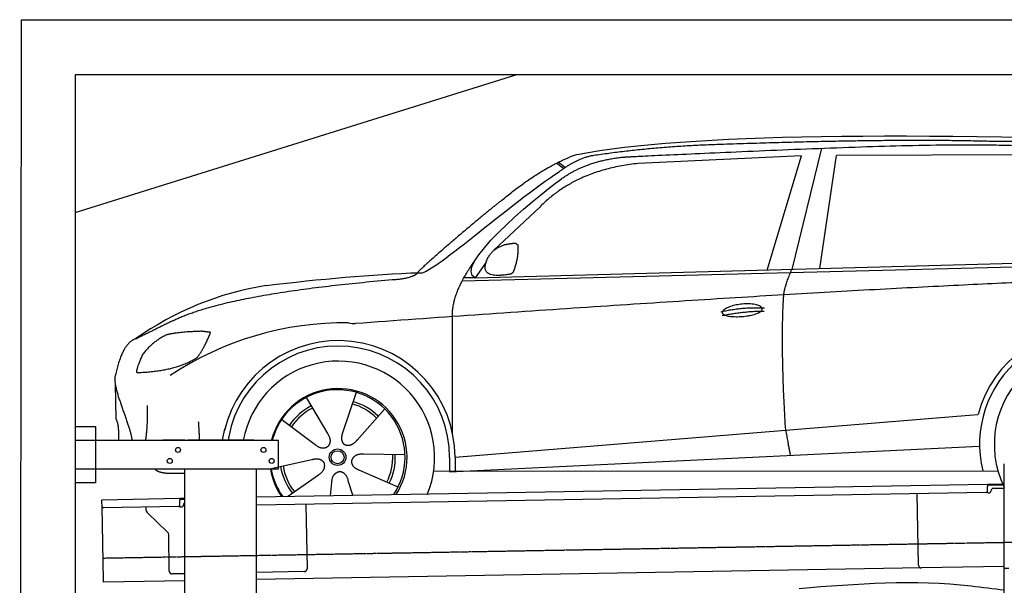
# Model space of a CAD drawing. Header units: millimetres. Extents: x 873 to 6785, y 6116 to 11716.
# Tile 4 of 5: x 873 to 4448, y 9661 to 11716. Entities that reach past the tile are written whole.
import ezdxf

# ---------------------------------------------------------------- set-up
doc = ezdxf.new("R2010")
doc.units = ezdxf.units.MM
doc.linetypes.add('GEN3', pattern=[6.25, 5, -1.25])
doc.layers.get('0').update_dxf_attribs({"lineweight": 25})
doc.layers.add('3', color=6, linetype='GEN3', lineweight=25)
doc.layers.add('Car', color=10, linetype='Continuous')

msp = doc.modelspace()

# ---------------------------------------------------------------- linework, layer by layer
for p, q in [((872.9, 6115.9), (878.9, 11715.5)), ((878.9, 11715.5), (6478.9, 11715.5)), ((6278.9, 11515.5), (1073.7, 11515.5)), ((1073.7, 11515.5), (1073.7, 6365.9)), ((1073.7, 11015.5), (2673.7, 11515.5)), ((1072.8, 10238), (1147.8, 10238)), ((1147.8, 10238), (1147.8, 10033)), ((1072.8, 10188), (1812.8, 10188)), ((1472.8, 10188), (1392.8, 10188)), ((1472.8, 10188), (1482.8, 10188)), ((1722.8, 10188), (1482.8, 10188)), ((1722.8, 10188), (1732.8, 10188)), ((1732.8, 10188), (1812.8, 10188)), ((1812.8, 10083), (1812.8, 10188)), ((1812.8, 10083), (1072.8, 10083)), ((1472.8, 8708), (1472.8, 10083)), ((1732.8, 8027.8), (1732.8, 10083)), ((4447.6, 9722.5), (4447.6, 10102.5)), ((4447.6, 9722.5), (4447.6, 10102.5)), ((1147.8, 10033), (1072.8, 10033)), ((1732.8, 9982.1), (4386.1, 10028.4)), ((4386.1, 10028.4), (4396.1, 10028.6)), ((4386.1, 10028.4), (4386.2, 10020.4)), ((4396.2, 10024.6), (4386.2, 10024.4)), ((4386.5, 10003.4), (4386.2, 10020.4)), ((4396.1, 10028.6), (4445.9, 10029.4)), ((4447.6, 10025.5), (4396.2, 10024.6)), ((4408.8, 10013.8), (4447.6, 10014.5)), ((1171.6, 9972.3), (1454, 9977.2)), ((1454, 9977.2), (1464, 9977.4)), ((1454, 9977.2), (1454.2, 9969.2)), ((1464.1, 9973.4), (1454.1, 9973.2)), ((1464, 9977.4), (1472.8, 9977.5)), ((1472.8, 9973.5), (1464.1, 9973.4)), ((4381.6, 9998.3), (1732.8, 9952.1)), ((4136.2, 9734), (4131.7, 9993.9)), ((4389.1, 9997.4), (4394.1, 9997.5)), ((4399, 10002.6), (4399, 10003.6)), ((1171.7, 9964.3), (1171.6, 9972.3)), ((1172, 9947.3), (1171.7, 9964.3)), ((1176.7, 9680.3), (1172, 9947.3)), ((1449.6, 9947.1), (1177.1, 9942.4)), ((1332.3, 9933.2), (1332.1, 9945.1)), ((1454.5, 9952.2), (1454.2, 9969.2)), ((1457.1, 9946.3), (1462.1, 9946.3)), ((1467, 9951.4), (1467, 9952.4)), ((1912, 9955.2), (1916.1, 9721.2)), ((1410.8, 9853.4), (1335.3, 9926.2)), ((1416.1, 9712.5), (1413.8, 9846.3)), ((4146.4, 9724.2), (1732.8, 9682)), ((4447.6, 9729.4), (4146.4, 9724.2)), ((1472.8, 9703.5), (1426.3, 9702.7)), ((1906.2, 9711.1), (1732.8, 9708)), ((4447.6, 9722.5), (4447.6, 9719.5)), ((4463.6, 9722.5), (4447.6, 9722.5)), ((4447.6, 8097.5), (4447.6, 9719.5)), ((1176.8, 9672.3), (1176.7, 9680.3)), ((1472.8, 9677.5), (1176.8, 9672.3))]:
    msp.add_line(p, q)
for centre in [(1447.8, 10153), (1757.8, 10153), (1417.8, 10113), (1787.8, 10113)]:
    msp.add_circle(centre, 9)
for centre, radius, start, end in [((4409, 10003.8), 10, 91, 181), ((4381.5, 10003.3), 5, 271, 1), ((4389, 10002.4), 5, 214.2367, 271), ((4394, 10002.5), 5, 271, 1), ((1177, 9947.4), 5, 181, 271), ((1449.5, 9952.1), 5, 271, 1), ((1457, 9951.3), 5, 214.2367, 271), ((1462, 9951.3), 5, 271, 1), ((1477, 9952.6), 10, 114.7874, 181), ((1342.3, 9933.4), 10, 181, 226), ((1403.8, 9846.2), 10, 1, 46), ((4146.2, 9734.2), 10, 181, 271), ((1426.1, 9712.7), 10, 181, 271), ((1906.1, 9721.1), 10, 271, 1)]:
    msp.add_arc(centre, radius, start, end)
at = {"layer": '3'}
msp.add_line((1175.3, 9760.3), (6230.5, 9848.5), dxfattribs=at)
at = {"layer": 'Car'}
for p, q in [((3784.1, 11248.6), (3676.5, 10808.7)), ((4539.7, 11224.8), (3838, 11222.4)), ((2822.7, 11194.9), (2848.8, 11175.4)), ((2828.5, 11197.8), (2853.9, 11178.8)), ((3711.5, 11221), (3118.2, 11193.3)), ((3586.5, 10806.3), (3711.5, 11221)), ((3778.1, 10811.5), (3838, 11222.4)), ((2761.4, 11035.1), (2594.7, 10878.2)), ((2479.9, 10767.4), (5122.3, 10834.5)), ((2526.6, 10777.5), (5177.6, 10849.5)), ((2566.2, 10834.3), (2526.6, 10777.5)), ((2526.6, 10777.5), (2485.4, 10777.5)), ((2444.5, 10211.5), (2444.3, 10637.1)), ((1219.5, 10393.5), (1221.7, 10265.2)), ((1913, 10343.3), (1989.9, 10212.9)), ((2094.9, 10361.9), (2045.9, 10218.6)), ((2198, 10301.9), (2097.8, 10188.5)), ((1824.1, 10263.7), (1945.2, 10172.9)), ((2453.3, 10127.1), (4319.9, 10278.9)), ((4319.9, 10278.9), (4352.4, 10281.6)), ((1609.7, 10188), (1617.5, 10229.2)), ((1631.7, 10201.2), (1629.2, 10188)), ((2433.7, 10073.6), (4358.1, 10167)), ((1785.6, 10085), (1933.4, 10117.9)), ((2271.9, 10134.7), (2120.5, 10137)), ((2433.7, 10125.9), (2433.7, 10075.5)), ((2453.3, 10127.1), (2453.5, 10074.5)), ((1845.4, 9984), (1957.6, 10063)), ((2246.7, 10018.1), (2107.8, 10078.3)), ((2375.5, 10075.5), (4424.8, 10076.6)), ((2444.6, 10074.1), (2444.6, 10075.5)), ((2001.6, 9986.8), (2006.2, 10034.7)), ((2082.2, 9988.2), (2065.9, 10040.8))]:
    msp.add_line(p, q, dxfattribs=at)
for radius in [30.1, 23.6]:
    msp.add_circle((2027, 10126.5), radius, dxfattribs=at)
for centre, radius, start, end in [((2939.5, 11056.5), 174.5, 103.8736, 114.54), ((1944.5, 9641.8), 1122.3, 99.0395, 125.4377), ((2052.1, 9473.3), 1141.2, 89.2488, 123.6712), ((2091.5, 10729.2), 117.4, 257.9855, 270.1884), ((4761.1, 10173.7), 422.7, 4.6504, 165.2126), ((2029.2, 10125.7), 424.2, 0.1908, 166.7289), ((4761.1, 10173.7), 403.4, 0.0315, 193.9312), ((2029.2, 10125.7), 404.6, 0.0315, 169.2374), ((4761.1, 10173.7), 350, 337.6496, 206.4023), ((2029.2, 10125.7), 350, 337.7059, 169.7396), ((2029.2, 10125.7), 250, 327.3835, 165.5597), ((2027, 10126.5), 245, 326.365, 165.4518), ((2027, 10126.5), 209.6, 117.262, 146.3995), ((2027, 10126.5), 200.6, 117.1152, 146.5463), ((2027, 10126.5), 200.6, 45.1152, 74.5463), ((2027, 10126.5), 209.6, 45.262, 74.3995), ((2027, 10126.5), 200.6, 333.1152, 2.5463), ((2027, 10126.5), 209.6, 333.262, 2.3995), ((2029.2, 10125.7), 250, 189.8244, 214.6165), ((2027, 10126.5), 245, 190.217, 215.635), ((2027, 10126.5), 209.6, 189.262, 218.3995), ((2027, 10126.5), 200.6, 189.1152, 218.5463)]:
    msp.add_arc(centre, radius, start, end, dxfattribs=at)
for points, degree in [([(2897.7, 11226), (3308.3, 11304.7), (4068.6, 11305.5), (5241.9, 11273.4)], 3), ([(3427.6, 11262.5), (3184.9, 11255.9), (2956.3, 11222)], 2), ([(4391.8, 11273.5), (4043.2, 11283.6), (3427.6, 11262.5)], 2), ([(5168.4, 11221.1), (4866.3, 11275.7), (4391.8, 11273.5)], 2), ([(2617.9, 11055.6), (2753.1, 11168.2), (2867.1, 11215.3)], 2), ([(3118.2, 11193.3), (2893.6, 11170.3), (2761.4, 11035.1)], 2), ([(2956.3, 11222), (2901.2, 11214.2), (2833.1, 11164.4)], 2), ([(2840.2, 11137.8), (2931, 11203.4), (3067.6, 11216.7)], 2), ([(2326.4, 10796.7), (2354.1, 10778.4), (2657.6, 11050.7), (2833.1, 11164.4)], 3), ([(2526.6, 10777.5), (2442.6, 10815.4), (2730.1, 11059.4), (2840.2, 11137.8)], 3), ([(2617.9, 11055.6), (2538.4, 10993), (2438.3, 10906.8), (2311.8, 10798.2), (2317.8, 10796.4)], 4), ([(2632, 10898), (2660.6, 10904.6), (2673.5, 10903.7)], 2), ([(2673.5, 10903.7), (2679.7, 10897.8), (2682.2, 10897.7)], 2), ([(2574, 10852.1), (2589.7, 10882.9), (2632, 10898)], 2), ([(2666, 10799.4), (2685.9, 10852.9), (2682.2, 10897.7)], 2), ([(2444.3, 10637.1), (2439.7, 10720.6), (2525.5, 10840.2)], 2), ([(2652.7, 10791.3), (2531, 10769.3), (2574, 10852.1)], 2), ([(1768.2, 10750.2), (1963.9, 10773.4), (2148.7, 10791.4), (2326.4, 10796.7)], 3), ([(2652.7, 10791.3), (2658.6, 10793.2), (2666, 10799.4)], 2), ([(3647, 10716), (3649.3, 10747.1), (3676.5, 10808.7)], 2), ([(1429.2, 10622.4), (1631.1, 10721.9), (2239.1, 10772.5)], 2), ([(5398, 10783.6), (4521.2, 10788.7), (2091.9, 10611.8)], 2), ([(2239.1, 10772.5), (2294.1, 10775.9), (2317.5, 10795.4)], 2), ([(3653.8, 10224.7), (3634.7, 10537.7), (3647, 10716)], 2), ([(3418.4, 10654.6), (3493.5, 10672.8), (3577.1, 10668.5)], 2), ([(3423.7, 10640.9), (3497.5, 10656.8), (3575.4, 10657.4)], 2), ([(1429.2, 10622.4), (1296.7, 10557)], 1), ([(1533.2, 10583.9), (1447, 10581.3), (1406.5, 10570.8)], 2), ([(1565.9, 10580.1), (1548.1, 10581.7), (1533.2, 10583.9)], 2), ([(1296.7, 10557), (1246.8, 10545.8), (1220.5, 10425)], 2), ([(1406.5, 10570.8), (1353.4, 10546.1), (1318.1, 10497.7)], 2), ([(1518.5, 10490), (1545.4, 10526.2), (1565.9, 10580.1)], 2), ([(1318.1, 10497.7), (1298.4, 10454.2), (1296.7, 10436)], 2), ([(1298.1, 10433.8), (1442.5, 10438.6), (1518.5, 10490)], 2), ([(1220.5, 10425), (1206.5, 10387.9), (1253.7, 10287.5), (1274.9, 10230.2), (1280.6, 10188)], 4), ([(1296.7, 10436), (1300.1, 10435.9), (1298.1, 10433.8)], 2), ([(1330.3, 10188), (1339.1, 10240.9), (1336.5, 10314.1)], 2), ([(1221.7, 10265.2), (1233.3, 10251.5), (1231.2, 10188)], 2), ([(1526, 10188), (1525, 10218.1), (1522.6, 10254.8)], 2), ([(3653.8, 10224.7), (3665.1, 10160.1), (3670.6, 10133.6)], 2), ([(1989.9, 10212.9), (2008.4, 10186.8), (1992, 10165.6)], 2), ([(2045.9, 10218.6), (2041.6, 10206), (2037.9, 10191.9), (2042.5, 10178.2), (2053.4, 10171.8)], 4), ([(2097.8, 10188.5), (2088.9, 10178.5), (2078.5, 10168.3), (2064.3, 10165.5), (2053.4, 10171.8)], 4), ([(1945.2, 10172.9), (1969.1, 10151.6), (1992, 10165.6)], 2), ([(1933.4, 10117.9), (1963.9, 10127.4), (1979, 10105.3)], 2), ([(2120.5, 10137), (2088.7, 10140.2), (2078.3, 10115.4)], 2), ([(1957.6, 10063), (1985.2, 10079.1), (1979, 10105.3)], 2), ([(2107.8, 10078.3), (2077.6, 10088.6), (2078.3, 10115.4)], 2), ([(2006.2, 10034.7), (2006.6, 10066.7), (2032.4, 10074.3)], 2), ([(2065.9, 10040.8), (2059.1, 10072.1), (2032.4, 10074.3)], 2)]:
    msp.add_open_spline(points, degree=degree, dxfattribs=at)
for points, degree, knots in [([(3067.6, 11216.7), (3094.5, 11218.3), (3233.4, 11225.1), (4254, 11272.4), (4874.1, 11282.4), (5347.2, 11135.1), (5314.9, 10947.8)], 4, [0.0821318, 0.0821318, 0.0821318, 0.0821318, 0.0821318, 0.258851, 0.508851, 1, 1, 1, 1, 1]), ([(3423.5, 10651.6), (3422.5, 10659.8), (3443.2, 10676.5), (3525.5, 10698.1), (3619.1, 10666.6), (3533.3, 10633.5), (3448.6, 10632.7), (3424.5, 10643.4), (3423.5, 10651.6)], 5, [0, 0, 0, 0, 0, 0, 0.300106, 0.500106, 0.700106, 1, 1, 1, 1, 1, 1]), ([(1472.8, 10067.9), (1449.5, 10067.2), (1410.4, 10065), (1381.3, 10069.1), (1367.3, 10078.9), (1365.5, 10083)], 4, [0.0956337, 0.0956337, 0.0956337, 0.0956337, 0.0956337, 0.5978658, 0.8437477, 0.8437477, 0.8437477, 0.8437477, 0.8437477]), ([(3703, 9650.2), (3912.4, 9666.8), (4121.7, 9683.4), (4327.3, 9659), (4327.3, 9659), (4327.3, 9659), (4327.3, 9659), (4367.4, 9654.3), (4407.5, 9649.6), (4447.6, 9644.8)], 3, [0, 0, 0, 0, 624.232553, 624.232553, 624.232553, 624.233186, 624.233186, 624.233186, 745.920625, 745.920625, 745.920625, 745.920625])]:
    msp.add_open_spline(points, degree=degree, knots=knots, dxfattribs=at)

doc.saveas('drawing.dxf')
